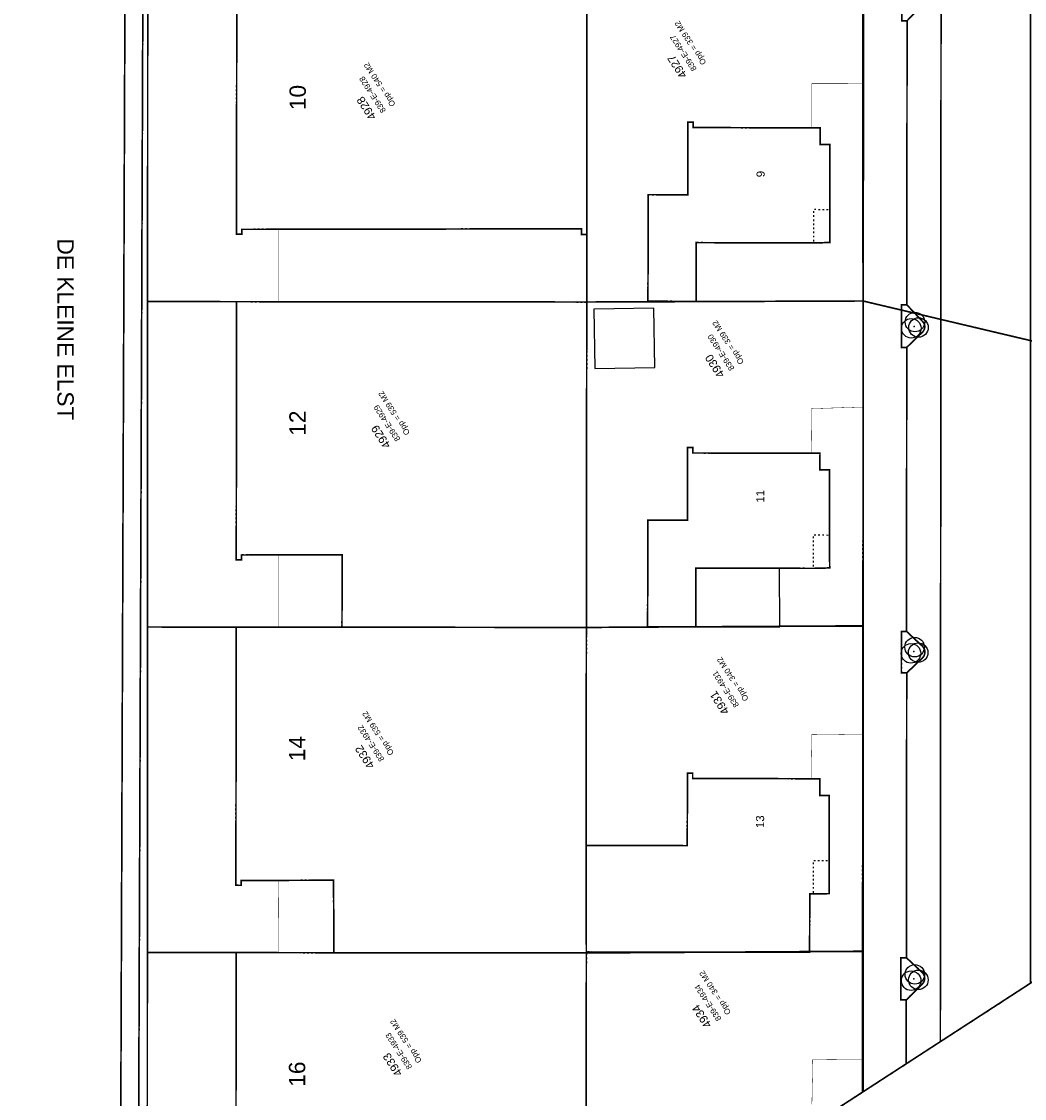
# Model space of a CAD drawing. Header units: millimetres. Extents: x -129091 to 155785, y -48843 to 227918.
# Tile 12 of 18: x 33222 to 94824, y 13740 to 79911. Entities that reach past the tile are written whole.
import ezdxf

# ---------------------------------------------------------------- set-up
doc = ezdxf.new("R2010")
doc.units = ezdxf.units.MM
doc.header["$LTSCALE"] = 100
for name, pattern in [('BORDER', [44.45, 12.7, -6.35, 12.7, -6.35, 0, -6.35]), ('HIDDEN', [5, 2.5, -2.5]), ('HIDDEN2', [2.5, 1, -1.5])]:
    doc.linetypes.add(name, pattern=pattern)
for name, color, linetype in [('T--L9000_PERCEEL', 6, 'BORDER'), ('T--L9020_PAND', 1, 'Continuous'), ('T--L9021_OVERIGBOUWWERK', 7, 'Continuous'), ('T--L9033_SCHEIDING', 14, 'HIDDEN2'), ('T--L9041_ONBEGROEID', 15, 'HIDDEN2'), ('T--L9041_WEGDEEL', 8, 'Continuous'), ('T--L9042_BEPLANTING', 92, 'Continuous'), ('T--L9042_Groenvoorziening', 92, 'HIDDEN2'), ('T--L9050_INSTALLATIE_Verwarming', 14, 'Continuous'), ('T--T$1--_ADERS_Straatnaam', 7, 'Continuous'), ('T--T$1--_ADRES_Huisnummer', 1, 'Continuous'), ('T--T$2--_KADASTRAAL_Code', 7, 'Continuous'), ('T--T$2--_KADASTRAAL_Oppervlak', 7, 'Continuous'), ('T--T9000_PERCEELNUMMER', 7, 'Continuous'), ('X--T$7--_RASTERVERDELING', 8, 'HIDDEN')]:
    doc.layers.add(name, color=color, linetype=linetype)
doc.styles.get("Standard").update_dxf_attribs({"font": 'arial.ttf'})

# ---------------------------------------------------------------- blocks, each defined once
blk = doc.blocks.new('VEGETATIEOBJECT')
for centre in [(0, 200), (-200, -200), (200, -200)]:
    blk.add_circle(centre, 600)
blk.add_point((0, 0))

msp = doc.modelspace()

# ---------------------------------------------------------------- linework, layer by layer
at = {"layer": 'T--L9000_PERCEEL', "const_width": 100, "flags": 128}
for points in [[(40938, -14385), (40943, 2731), (40945, 6895), (40951, 22707), (40958, 42708), (40965, 62704), (40972, 82713), (40988, 126241), (45649, 138541), (52267, 153758), (53320, 156180), (60840, 173469), (54356, 176238), (54012, 176384), (52532, 157296), (43864, 160935), (33980, 137416), (30988, 108756), (30941, 40064), (30864, 18236), (30777, -11753), (30766, -20985), (40938, -14385)], [(45649, 138541), (40988, 126241), (43452, 125150), (49924, 122483), (59105, 118699), (62678, 117247), (72766, 113070), (72459, 96563), (84892, 96590), (84898, 82770), (84903, 71241), (84907, 62740), (99642, 59255), (101584, 59259), (105142, 59267), (105135, 62577), (111000, 62584), (116676, 62591), (122373, 62598), (128049, 62605), (133745, 62611), (139430, 62618), (145316, 62625), (145351, 59265), (150834, 59258), (150834, 56928), (155715, 60096), (133638, 94118), (131001, 95228), (118189, 100600), (105693, 105840), (103231, 111752), (108424, 124582), (110516, 129750), (102553, 142021), (100027, 135867), (92835, 118345), (88001, 120416), (80699, 123544), (75253, 125874), (73053, 126789), (52848, 135460), (50957, 136269), (45649, 138541)], [(40965, 62704), (67938, 62677), (67936, 66826), (67952, 82686), (62622, 82692), (46442, 82708), (40972, 82713), (40965, 62704)], [(84898, 82770), (73785, 82715), (67952, 82686), (67936, 66826), (67938, 62677), (84907, 62740), (84903, 71241), (84898, 82770)], [(67915, 42681), (67922, 46817), (67938, 62677), (40965, 62704), (40958, 42708), (67915, 42681)], [(67922, 46817), (67915, 42681), (84915, 42781), (84907, 62740), (67938, 62677), (67922, 46817)], [(96958, 21967), (96959, 23923), (96962, 29564), (96964, 35325), (96966, 38199), (96966, 41933), (96967, 42667), (99686, 42668), (99674, 47202), (99666, 50208), (99658, 53213), (99650, 56208), (99642, 59255), (84907, 62740), (84915, 42781), (84924, 24557), (84924, 22785), (84920, 14155), (96958, 21967)], [(67915, 42681), (40958, 42708), (40951, 22707), (67914, 22680), (67899, 26820), (67915, 42681)], [(83352, 22775), (84924, 22785), (84924, 24557), (84915, 42781), (67915, 42681), (67899, 26820), (67914, 22680), (83352, 22775)], [(40945, 6895), (40943, 2731), (65637, 2707), (67275, 2705), (67903, 3113), (67900, 5270), (67898, 6820), (67914, 22680), (40951, 22707), (40945, 6895)], [(84924, 22785), (83352, 22775), (67914, 22680), (67898, 6820), (67900, 5270), (67903, 3113), (84920, 14155), (84924, 22785)]]:
    msp.add_lwpolyline(points, dxfattribs=at)
at = {"layer": 'T--L9020_PAND', "const_width": 100, "flags": 128}
for points in [[(67936, 66826), (67952, 82686), (62516, 82692), (46442, 82708), (46427, 66843), (46746, 66840), (46746, 67142), (49027, 67145), (67617, 67176), (67617, 66826), (67936, 66826)], [(74476, 73726), (74156, 73727), (74145, 69267), (71715, 69273), (71698, 62723), (74658, 62715), (74667, 66325), (81867, 66308), (82867, 66333), (82864, 68334), (82868, 72352), (82283, 72353), (82285, 73379), (81758, 73380), (74475, 73396), (74476, 73726)], [(67915, 42681), (67922, 46817), (67938, 62677), (49028, 62697), (46428, 62699), (46412, 46834), (46731, 46831), (46731, 47133), (49013, 47136), (52913, 47142), (52905, 42696), (67915, 42681)], [(81726, 53384), (74455, 53401), (74455, 53730), (74135, 53731), (74124, 49271), (71694, 49278), (71677, 42728), (74637, 42720), (74646, 46330), (81846, 46312), (82862, 46339), (82843, 48338), (82847, 52357), (82262, 52358), (82265, 53383), (81726, 53384)], [(52404, 22696), (67914, 22680), (67914, 22740), (67902, 29289), (67915, 42681), (52905, 42696), (49005, 42700), (46405, 42702), (46390, 26837), (46709, 26835), (46709, 27136), (48989, 27140), (52389, 27146), (52404, 22696)], [(67902, 29289), (67899, 26820), (67914, 22740), (71666, 22729), (74626, 22722), (81628, 22729), (81635, 26314), (81836, 26314), (82825, 26323), (82832, 28340), (82836, 32359), (82252, 32359), (82254, 33385), (81717, 33386), (74444, 33402), (74445, 33732), (74125, 33733), (74113, 29273), (71683, 29279), (67902, 29289)], [(57293, 2716), (63903, 2709), (63898, 7163), (67579, 7170), (67579, 6820), (67898, 6820), (67914, 22680), (52404, 22696), (49005, 22699), (46404, 22702), (46389, 6837), (46708, 6834), (46708, 7136), (48988, 7140), (51656, 7143), (54914, 7149), (54907, 2718), (57293, 2716)]]:
    msp.add_lwpolyline(points, dxfattribs=at)
at = {"layer": 'T--L9021_OVERIGBOUWWERK', "flags": 128}
msp.add_lwpolyline([(72065, 62292), (68381, 62228), (68445, 58589), (72128, 58654), (72065, 62292)], dxfattribs=at)
at = {"layer": 'T--L9033_SCHEIDING', "const_width": 25, "flags": 128}
for points in [[(81768, 76115), (81758, 73380)], [(84935, 76110), (81768, 76115)], [(49028, 62697), (49027, 67145)], [(67938, 62677), (67936, 66826)], [(71698, 62723), (67938, 62677)], [(74658, 62715), (80909, 62726)], [(80909, 62726), (84921, 62733)], [(84915, 56225), (81745, 56124), (81726, 53384)], [(49005, 42700), (49013, 47136)], [(71677, 42728), (67915, 42681)], [(74637, 42720), (79801, 42715)], [(79801, 42715), (84902, 42711)], [(81746, 36091), (81717, 33386)], [(84895, 36129), (81746, 36091)], [(49005, 22699), (48989, 27140)], [(81628, 22729), (84881, 22732)], [(81818, 16135), (81769, 13378)], [(84875, 16158), (81818, 16135)]]:
    msp.add_lwpolyline(points, dxfattribs=at)
at = {"layer": 'T--L9041_ONBEGROEID', "flags": 128}
for points in [[(62623, 86672), (62523, 86672), (46447, 86688), (46445, 116092), (46446, 117089), (44329, 117098), (44292, 124434), (43346, 124845), (43452, 125150), (40772, 126255), (40744, 126001), (40778, 109731), (40327, -11738), (40330, -14780), (84873, 14125), (84875, 16158), (84881, 22732), (84895, 36129), (84902, 42711), (84915, 56225), (84921, 62733), (84935, 76110), (84942, 82710), (84952, 92764), (84954, 95284), (84955, 96614), (83544, 96587), (83837, 98726), (83496, 98630), (83152, 98545), (82805, 98471), (82457, 98409), (82106, 98358), (81753, 98319), (81401, 98292), (80662, 98271), (79924, 98300), (79190, 98380), (78463, 98511), (77746, 98690), (77044, 98918), (76358, 99193), (75693, 99513), (75051, 99879), (74436, 100288), (73850, 100737), (73295, 101226), (72776, 101751), (72756, 110429), (72750, 113068), (62678, 117096), (62660, 107327), (62623, 86672)], [(62516, 82692), (67952, 82686), (67936, 66826), (67617, 66826), (67617, 67176), (49027, 67145), (46746, 67142), (46746, 66840), (46427, 66843), (46442, 82708), (62516, 82692)], [(81758, 73380), (82285, 73379), (82283, 72353), (82868, 72352), (82864, 68334), (81872, 68355), (81867, 66308), (80919, 66310), (74667, 66325), (74658, 62715), (71698, 62723), (71715, 69273), (74145, 69267), (74156, 73727), (74476, 73726), (74475, 73396), (81758, 73380)], [(67938, 62677), (67922, 46817), (67915, 42681), (67902, 29289), (71683, 29279), (74113, 29273), (74125, 33733), (74445, 33732), (74444, 33402), (81717, 33386), (82254, 33385), (82252, 32359), (82836, 32359), (82832, 28340), (81840, 28342), (81836, 26314), (81635, 26314), (81628, 22729), (74626, 22722), (71666, 22729), (67914, 22740), (67914, 22680), (67898, 6820), (67579, 6820), (67579, 7170), (63898, 7163), (63903, 2709), (67274, 2705), (46380, -10854), (46393, 2726), (48993, 2724), (51638, 2722), (54907, 2718), (54914, 7149), (51656, 7143), (48988, 7140), (46708, 7136), (46708, 6834), (46389, 6837), (46404, 22702), (49005, 22699), (52404, 22696), (52389, 27146), (48989, 27140), (46709, 27136), (46709, 26835), (46390, 26837), (46405, 42702), (49005, 42700), (52905, 42696), (52913, 47142), (49013, 47136), (46731, 47133), (46731, 46831), (46412, 46834), (46428, 62699), (49028, 62697), (67938, 62677)], [(81726, 53384), (82265, 53383), (82262, 52358), (82847, 52357), (82843, 48338), (81851, 48360), (81846, 46312), (79782, 46317), (74646, 46330), (74637, 42720), (71677, 42728), (71694, 49278), (74124, 49271), (74135, 53731), (74455, 53730), (74455, 53401), (81135, 53386), (81726, 53384)]]:
    msp.add_lwpolyline(points, dxfattribs=at)
at = {"layer": 'T--L9041_WEGDEEL', "const_width": 100, "flags": 128}
for points in [[(39230, -15493), (39227, -11721), (39678, 109729), (39644, 126061), (39714, 126692), (39874, 128140), (40476, 130143), (41525, 132577), (41812, 133245), (44399, 139156), (59551, 173942), (52903, 176658), (52188, 175027), (38295, 143328), (34782, 135312), (34044, 133403), (33979, 133271), (33911, 133140), (33843, 133011), (33772, 132882), (33700, 132754), (33627, 132628), (33552, 132502), (33105, 131818)], [(39227, -11721), (39230, -15493), (40330, -14780), (40327, -11738), (40778, 109731), (40744, 126001), (40772, 126255), (39714, 126692), (39644, 126061), (39678, 109729), (39227, -11721)], [(95194, 41231), (95194, 59258), (95194, 66000), (95194, 89933), (89707, 89735), (89657, 17230), (95193, 20822), (95194, 41231)], [(89657, 17230), (89707, 89735)], [(84942, 82710), (84935, 76110), (84921, 62733), (84915, 56225), (84902, 42711), (84895, 36129), (84881, 22732), (84875, 16158), (84873, 14125), (87564, 15871)], [(87564, 15871), (87567, 19795), (87236, 19795), (87238, 22386), (87575, 22385), (87592, 39886), (87262, 39887), (87264, 42439), (87580, 42439), (87594, 59890), (87263, 59890), (87265, 62508), (87597, 62508), (87615, 79957), (87285, 79957), (87288, 82557)], [(88533, 80921), (87615, 79957), (87597, 62508), (88543, 61507), (88567, 61485), (88589, 61460), (88609, 61435), (88627, 61409), (88644, 61381), (88658, 61352), (88671, 61322), (88681, 61291), (88689, 61260), (88695, 61228), (88699, 61196), (88700, 61163), (88699, 61130), (88696, 61099), (88691, 61066), (88683, 61035), (88673, 61004), (88662, 60974), (88647, 60944), (88632, 60916), (88614, 60889), (88593, 60864), (88572, 60839), (87594, 59890), (87580, 42439), (88548, 41537), (88573, 41511), (88596, 41484), (88617, 41457), (88637, 41426), (88654, 41395), (88668, 41363), (88681, 41330), (88691, 41296), (88699, 41261), (88704, 41226), (88707, 41190), (88707, 41155), (88705, 41120), (88700, 41085), (88693, 41049), (88683, 41015), (88671, 40982), (88657, 40949), (88640, 40918), (88622, 40888), (88601, 40859), (88578, 40832), (88553, 40807), (87592, 39886), (87575, 22385), (88558, 21465), (88581, 21439), (88603, 21411), (88622, 21383), (88639, 21353), (88655, 21322), (88667, 21290), (88678, 21257), (88686, 21224), (88692, 21189), (88695, 21155), (88697, 21121), (88695, 21087), (88692, 21052), (88685, 21018), (88677, 20984), (88666, 20952), (88653, 20919), (88638, 20888), (88620, 20859), (88601, 20830), (88579, 20803), (88556, 20777), (88531, 20754), (87567, 19795), (87564, 15871), (89657, 17230)]]:
    msp.add_lwpolyline(points, dxfattribs=at)
at = {"layer": 'T--L9042_Groenvoorziening', "flags": 128}
for points in [[(87597, 62508), (87265, 62508), (87263, 59890), (87594, 59890), (88572, 60839), (88593, 60864), (88614, 60889), (88632, 60916), (88647, 60944), (88662, 60974), (88673, 61004), (88683, 61035), (88691, 61066), (88696, 61099), (88699, 61130), (88700, 61163), (88699, 61196), (88695, 61228), (88689, 61260), (88681, 61291), (88671, 61322), (88658, 61352), (88644, 61381), (88627, 61409), (88609, 61435), (88589, 61460), (88567, 61485), (88543, 61507), (87597, 62508)], [(87580, 42439), (87264, 42439), (87262, 39887), (87592, 39886), (88553, 40807), (88578, 40832), (88601, 40859), (88622, 40888), (88640, 40918), (88657, 40949), (88671, 40982), (88683, 41015), (88693, 41049), (88700, 41085), (88705, 41120), (88707, 41155), (88707, 41190), (88704, 41226), (88699, 41261), (88691, 41296), (88681, 41330), (88668, 41363), (88654, 41395), (88637, 41426), (88617, 41457), (88596, 41484), (88573, 41511), (88548, 41537), (87580, 42439)], [(87575, 22385), (87238, 22386), (87236, 19795), (87567, 19795), (88531, 20754), (88556, 20777), (88579, 20803), (88601, 20830), (88620, 20859), (88638, 20888), (88653, 20919), (88666, 20952), (88677, 20984), (88685, 21018), (88692, 21052), (88695, 21087), (88697, 21121), (88695, 21155), (88692, 21189), (88686, 21224), (88678, 21257), (88667, 21290), (88655, 21322), (88639, 21353), (88622, 21383), (88603, 21411), (88581, 21439), (88558, 21465), (87575, 22385)]]:
    msp.add_lwpolyline(points, dxfattribs=at)
at = {"layer": 'T--L9050_INSTALLATIE_Verwarming', "flags": 128}
msp.add_lwpolyline([(74637, 42720), (79801, 42715), (79782, 46317), (74646, 46330), (74637, 42720)], dxfattribs=at)
at = {"layer": 'X--T$7--_RASTERVERDELING', "flags": 128}
msp.add_lwpolyline([(155715, 60096), (46846, 227868), (-120926, 118998), (-12056, -48774), (155715, 60096)], dxfattribs=at)

# ---------------------------------------------------------------- block references
at = {"layer": 'T--L9042_BEPLANTING', "rotation": 122.9800910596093}
for p in [(88041, 61171), (88020, 41196), (88031, 21085)]:
    msp.add_blockref('VEGETATIEOBJECT', p, dxfattribs=at)

# ---------------------------------------------------------------- texts
at = {"layer": 'T--T$1--_ADERS_Straatnaam', "insert": (36427, 60995), "char_height": 1000, "width": 16773.76, "attachment_point": 2, "rotation": 270}
msp.add_mtext('DE KLEINE ELST', dxfattribs=at)
at = {"layer": 'T--T$1--_ADRES_Huisnummer'}
for s, p in [('9', (78866, 70347)), ('11', (78845, 50351)), ('13', (78835, 30356))]:
    msp.add_text(s, height=500, rotation=89.98009, dxfattribs=at).set_placement(p)
at = {"layer": 'T--T$1--_ADRES_Huisnummer', "char_height": 1000, "width": 0.781, "attachment_point": 5, "rotation": 89.98009}
for s, insert in [('10', (50190, 75241)), ('12', (50171, 55232)), ('14', (50149, 35233)), ('16', (50152, 15233))]:
    msp.add_mtext(s, dxfattribs=dict(at, insert=insert))
at = {"layer": 'T--T$2--_KADASTRAAL_Code'}
for s, p in [('839-E-4927', (74711, 77004)), ('839-E-4928', (55622, 74441)), ('839-E-4930', (77023, 58601)), ('839-E-4929', (56511, 54255)), ('839-E-4931', (77309, 37910)), ('839-E-4932', (55524, 34580)), ('839-E-4934', (76226, 18640)), ('839-E-4933', (57233, 15672))]:
    msp.add_text(s, height=350, rotation=122.98009, dxfattribs=at).set_placement(p)
at = {"layer": 'T--T$2--_KADASTRAAL_Oppervlak'}
for s, p in [('Opp = 339 M2', (75298, 77385)), ('Opp = 540 M2', (56209, 74822)), ('Opp = 339 M2', (77610, 58982)), ('Opp = 539 M2', (57098, 54636)), ('Opp = 340 M2', (77896, 38291)), ('Opp = 539 M2', (56111, 34961)), ('Opp = 340 M2', (76813, 19022)), ('Opp = 539 M2', (57820, 16054))]:
    msp.add_text(s, height=350, rotation=122.98009, dxfattribs=at).set_placement(p)
at = {"layer": 'T--T9000_PERCEELNUMMER'}
for s, p in [('4927', (74123, 76622)), ('4928', (55035, 74060)), ('4930', (76436, 58220)), ('4929', (55924, 53874)), ('4931', (76721, 37529)), ('4932', (54937, 34199)), ('4934', (75638, 18259)), ('4933', (56645, 15291))]:
    msp.add_text(s, height=500, rotation=122.98009, dxfattribs=at).set_placement(p)

doc.saveas('drawing.dxf')
